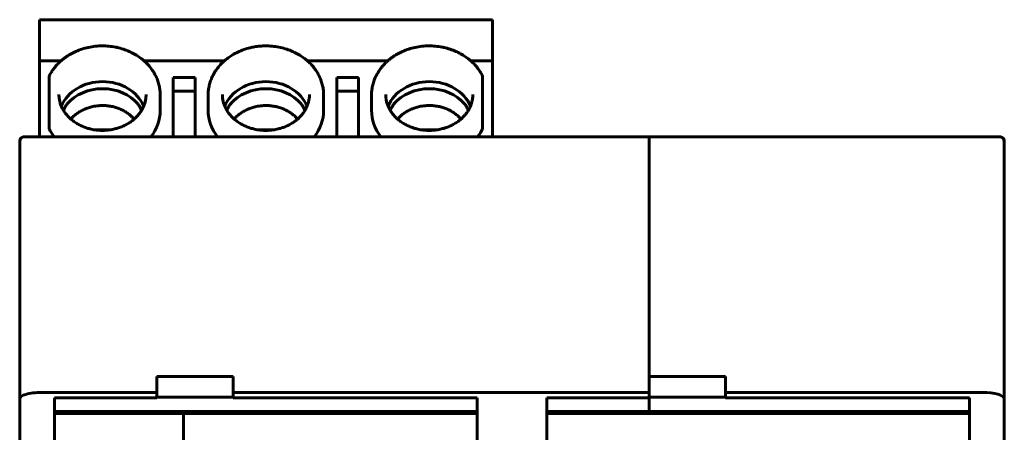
# Model space of a CAD drawing. Header units: millimetres. Extents: x -18 to 27, y -59 to 51.
# Tile 8 of 8: x -18 to 27, y 32 to 51. Entities that reach past the tile are written whole.
import ezdxf

# ---------------------------------------------------------------- set-up
doc = ezdxf.new("R2010")
doc.units = ezdxf.units.MM
doc.linetypes.add('K5LT_BASIC', pattern=[0])

msp = doc.modelspace()

# ---------------------------------------------------------------- linework, layer by layer
at = {"color": 150, "linetype": 'K5LT_BASIC', "lineweight": 60, "true_color": 0x0080ff}
for p, q in [((3.313, 51.288), (-17.487, 51.288)), ((-17.487, 51.288), (-17.487, 51.288)), ((-17.487, 51.152), (-17.487, 51.288)), ((3.313, 51.288), (-17.487, 51.288)), ((-17.487, 51.152), (-17.487, 49.394)), ((3.313, 51.288), (3.313, 51.288)), ((3.313, 51.288), (3.313, 51.152)), ((3.313, 51.152), (3.313, 49.394)), ((-16.498, 49.394), (-17.487, 49.394)), ((-17.487, 49.303), (-17.487, 49.394)), ((-17.487, 49.303), (-17.487, 45.907)), ((-8.998, 49.394), (-12.677, 49.394)), ((-1.498, 49.394), (-5.177, 49.394)), ((3.313, 49.394), (2.323, 49.394)), ((3.313, 49.394), (3.313, 49.303)), ((3.313, 45.907), (3.313, 49.303)), ((-17.037, 47.94), (-17.037, 48.691)), ((-11.337, 45.907), (-11.337, 48.632)), ((-10.337, 48.632), (-11.337, 48.632)), ((-10.337, 48.632), (-10.337, 45.907)), ((-2.837, 48.632), (-3.837, 48.632)), ((-3.837, 45.907), (-3.837, 48.632)), ((-2.837, 48.632), (-2.837, 45.907)), ((2.863, 48.691), (2.863, 47.94)), ((-17.037, 46.984), (-17.037, 47.94)), ((-10.337, 48.006), (-11.337, 48.006)), ((-2.837, 48.006), (-3.837, 48.006)), ((2.863, 47.94), (2.863, 46.984)), ((-11.937, 47.831), (-11.937, 47.123)), ((-9.737, 47.831), (-9.737, 47.123)), ((-4.437, 47.831), (-4.437, 47.123)), ((-2.237, 47.831), (-2.237, 47.123)), ((-17.037, 46.984), (-17.037, 46.276)), ((2.863, 46.276), (2.863, 46.984)), ((-14.223, 46.233), (-14.952, 46.233)), ((-6.723, 46.233), (-7.452, 46.233)), ((0.777, 46.233), (0.048, 46.233)), ((-18.39, 38.43), (-18.39, 45.707)), ((-18.19, 45.907), (-17.656, 45.907)), ((-17.656, 45.907), (10.51, 45.907)), ((10.51, 45.907), (10.51, 45.77)), ((10.51, 45.907), (25.61, 45.907)), ((10.51, 45.907), (10.51, 45.77)), ((10.51, 34.177), (10.51, 45.77)), ((10.51, 34.903), (10.51, 45.77)), ((26.01, 45.907), (25.61, 45.907)), ((25.61, 45.907), (26.076, 45.907)), ((26.608, 45.907), (26.076, 45.907)), ((26.81, 45.707), (26.81, 38.431)), ((-18.39, 33.88), (-18.39, 38.43)), ((26.81, 38.431), (26.81, 33.88)), ((-12.09, 34.177), (-12.09, 34.903)), ((-12.09, 34.903), (-8.59, 34.903)), ((-8.59, 34.177), (-8.59, 34.903)), ((10.51, 34.903), (14.01, 34.903)), ((14.01, 34.177), (14.01, 34.903)), ((-12.09, 34.177), (-17.39, 34.177)), ((-12.09, 33.925), (-16.79, 33.925)), ((-16.79, 33.925), (-16.79, 30.957)), ((-12.09, 34.177), (-12.09, 33.925)), ((-12.09, 33.957), (-8.59, 33.957)), ((10.51, 34.177), (-8.59, 34.177)), ((-8.59, 34.177), (-8.59, 33.925)), ((2.61, 33.925), (-8.59, 33.925)), ((2.61, 33.925), (2.61, 30.957)), ((10.51, 33.925), (5.81, 33.925)), ((5.81, 33.925), (5.81, 30.957)), ((10.51, 34.177), (10.51, 33.925)), ((10.51, 33.957), (14.01, 33.957)), ((10.51, 33.307), (10.51, 33.925)), ((10.51, 33.925), (10.51, 33.307)), ((14.01, 34.177), (14.01, 33.925)), ((25.81, 34.177), (14.01, 34.177)), ((14.01, 33.925), (25.21, 33.925)), ((25.21, 30.957), (25.21, 33.925)), ((-18.39, 29.71), (-18.39, 33.88)), ((26.81, 33.88), (26.81, 29.71)), ((-16.79, 33.307), (2.61, 33.307)), ((-16.79, 33.207), (-10.876, 33.207)), ((-14.89, 33.307), (-14.89, 33.207)), ((-13.436, 33.307), (-13.436, 33.207)), ((-13.143, 33.307), (-13.143, 33.207)), ((-13.062, 33.307), (-13.062, 33.207)), ((-10.932, 33.207), (-10.932, 33.307)), ((-10.876, 31.807), (-10.876, 33.207)), ((2.61, 33.207), (-10.876, 33.207)), ((-3.242, 33.307), (-3.242, 33.207)), ((-1.112, 33.307), (-1.112, 33.207)), ((-0.737, 33.307), (-0.737, 33.207)), ((1.563, 33.307), (1.563, 33.207)), ((1.934, 33.207), (1.863, 33.307)), ((1.963, 33.307), (1.963, 33.207)), ((2.01, 33.307), (2.01, 33.207)), ((10.51, 33.307), (5.81, 33.307)), ((25.21, 33.207), (5.81, 33.207)), ((6.41, 33.307), (6.41, 33.207)), ((10.51, 33.207), (10.51, 33.307)), ((10.51, 33.307), (25.21, 33.307))]:
    msp.add_line(p, q, dxfattribs=at)
for centre, start, end in [((-18.19, 45.707), 90, 180), ((-18.19, 45.707), 90, 180), ((26.61, 45.707), 0, 90), ((26.61, 45.707), 0, 38.9477)]:
    msp.add_arc(centre, 0.2, start, end, dxfattribs=at)
for centre, major_axis, ratio, start_param, end_param in [((-14.587, 46.769), (-2, 0), 0.838654, 4.712389, 5.949738), ((-14.587, 46.769), (-2, 0), 0.838654, 3.47504, 4.712389), ((-7.087, 46.769), (-2, 0), 0.838654, 4.712389, 5.949738), ((-7.087, 46.769), (-2, 0), 0.838654, 3.47504, 4.712389), ((0.413, 46.769), (-2, 0), 0.838654, 4.712389, 5.949738), ((0.413, 46.769), (-2, 0), 0.838654, 3.47504, 4.712389), ((-14.587, 46.442), (-2, 0), 0.838654, 4.712389, 5.658333), ((-14.587, 46.442), (-2, 0), 0.838654, 3.766445, 4.712389), ((-7.087, 46.442), (-2, 0), 0.838654, 4.712389, 5.658333), ((-7.087, 46.442), (-2, 0), 0.838654, 3.766445, 4.712389), ((0.413, 46.442), (-2, 0), 0.838654, 4.712389, 5.658333), ((0.413, 46.442), (-2, 0), 0.838654, 3.766445, 4.712389), ((-14.587, 47.123), (2.65, 0), 0.838654, 5.704314, 6.283185), ((-7.087, 47.123), (-2.65, 0), 0.838654, 0, 0.578871), ((-7.087, 47.123), (2.65, 0), 0.838654, 5.704314, 6.283185), ((0.413, 47.123), (-2.65, 0), 0.838654, 0, 0.578871), ((-14.587, 47.123), (-2.65, 0), 0.838654, 0.391, 0.578871), ((0.413, 47.123), (2.65, 0), 0.838654, 5.704314, 5.892185), ((25.81, 33.88), (-1, 0), 0.296213, 3.141593, 4.712389)]:
    msp.add_ellipse(centre, major_axis=major_axis, ratio=ratio, start_param=start_param, end_param=end_param, dxfattribs=at)
for points, knots in [([(-11.937, 47.831), (-11.937, 47.902), (-11.941, 47.974), (-11.957, 48.117), (-11.969, 48.188), (-12.001, 48.329), (-12.021, 48.399), (-12.069, 48.538), (-12.097, 48.607), (-12.162, 48.743), (-12.198, 48.81), (-12.279, 48.942), (-12.324, 49.007), (-12.421, 49.133), (-12.474, 49.195), (-12.577, 49.303), (-12.628, 49.348), (-12.677, 49.394), (-12.677, 49.394), (-12.69, 49.405), (-12.702, 49.417), (-12.746, 49.454), (-12.778, 49.48), (-12.881, 49.558), (-12.954, 49.609), (-13.107, 49.703), (-13.186, 49.747), (-13.298, 49.802), (-13.329, 49.816), (-13.449, 49.869), (-13.539, 49.904), (-13.724, 49.965), (-13.819, 49.991), (-13.939, 50.017), (-13.964, 50.023), (-14.09, 50.047), (-14.193, 50.062), (-14.401, 50.082), (-14.505, 50.086), (-14.632, 50.085), (-14.654, 50.085), (-14.785, 50.081), (-14.894, 50.072), (-15.106, 50.044), (-15.21, 50.024), (-15.411, 49.976), (-15.509, 49.947), (-15.698, 49.88), (-15.789, 49.843), (-15.897, 49.792), (-15.916, 49.782), (-16.02, 49.73), (-16.102, 49.684), (-16.257, 49.584), (-16.331, 49.531), (-16.434, 49.449), (-16.466, 49.421), (-16.498, 49.394), (-16.498, 49.394), (-16.532, 49.364), (-16.565, 49.333), (-16.642, 49.257), (-16.686, 49.21), (-16.78, 49.1), (-16.83, 49.035), (-16.894, 48.942), (-16.912, 48.916), (-16.931, 48.884), (-16.934, 48.879), (-16.958, 48.838), (-16.979, 48.803), (-17.012, 48.742), (-17.025, 48.717), (-17.037, 48.691)], [0, 0, 0, 0, 0.510907, 0.510907, 1.023322, 1.023322, 1.537255, 1.537255, 2.058152, 2.058152, 2.587072, 2.587072, 3.124406, 3.124406, 3.674224, 3.674224, 4.123887, 4.123887, 4.123998, 4.123998, 4.235096, 4.235096, 4.504579, 4.504579, 5.084433, 5.084433, 5.664286, 5.664286, 5.880793, 5.880793, 6.491783, 6.491783, 7.102773, 7.102773, 7.258276, 7.258276, 7.901433, 7.901433, 8.544589, 8.544589, 8.682287, 8.682287, 9.352875, 9.352875, 10.005644, 10.005644, 10.642394, 10.642394, 11.264463, 11.264463, 11.401698, 11.401698, 12.006231, 12.006231, 12.597089, 12.597089, 12.87363, 12.87363, 12.873741, 12.873741, 13.174656, 13.174656, 13.601341, 13.601341, 14.156133, 14.156133, 14.374091, 14.374091, 14.414914, 14.414914, 14.699671, 14.699671, 14.896602, 14.896602, 14.896602, 14.896602]), ([(-7.087, 50.086), (-7.109, 50.086), (-7.132, 50.085), (-7.176, 50.084), (-7.198, 50.084), (-7.265, 50.081), (-7.309, 50.078), (-7.442, 50.067), (-7.53, 50.055), (-7.684, 50.029), (-7.749, 50.015), (-7.914, 49.975), (-8.011, 49.946), (-8.2, 49.879), (-8.291, 49.842), (-8.466, 49.759), (-8.549, 49.714), (-8.695, 49.625), (-8.758, 49.583), (-8.866, 49.504), (-8.911, 49.469), (-8.969, 49.419), (-8.983, 49.407), (-8.998, 49.394), (-8.998, 49.394), (-9.047, 49.348), (-9.097, 49.303), (-9.201, 49.194), (-9.255, 49.131), (-9.354, 49.002), (-9.4, 48.936), (-9.466, 48.826), (-9.49, 48.784), (-9.547, 48.674), (-9.578, 48.605), (-9.632, 48.465), (-9.655, 48.394), (-9.692, 48.252), (-9.707, 48.18), (-9.728, 48.037), (-9.734, 47.966), (-9.737, 47.873), (-9.737, 47.852), (-9.737, 47.831)], [0, 0, 0, 0, 0.136505, 0.136505, 0.274068, 0.274068, 0.548136, 0.548136, 1.096272, 1.096272, 1.51213, 1.51213, 2.148755, 2.148755, 2.770706, 2.770706, 3.378306, 3.378306, 3.872131, 3.872131, 4.249222, 4.249222, 4.37488, 4.37488, 4.374991, 4.374991, 4.823394, 4.823394, 5.384082, 5.384082, 5.933369, 5.933369, 6.26604, 6.26604, 6.796911, 6.796911, 7.320852, 7.320852, 7.837665, 7.837665, 8.351019, 8.351019, 8.50125, 8.50125, 8.50125, 8.50125]), ([(-4.437, 47.831), (-4.437, 47.902), (-4.441, 47.974), (-4.457, 48.117), (-4.469, 48.188), (-4.501, 48.329), (-4.521, 48.399), (-4.569, 48.538), (-4.597, 48.607), (-4.662, 48.743), (-4.698, 48.81), (-4.779, 48.942), (-4.824, 49.007), (-4.921, 49.133), (-4.974, 49.195), (-5.077, 49.303), (-5.128, 49.348), (-5.177, 49.394), (-5.177, 49.394), (-5.189, 49.406), (-5.202, 49.417), (-5.246, 49.454), (-5.278, 49.48), (-5.381, 49.558), (-5.454, 49.609), (-5.607, 49.703), (-5.686, 49.747), (-5.798, 49.802), (-5.829, 49.816), (-5.949, 49.869), (-6.039, 49.904), (-6.224, 49.965), (-6.319, 49.991), (-6.515, 50.034), (-6.617, 50.052), (-6.798, 50.073), (-6.876, 50.079), (-6.999, 50.085), (-7.043, 50.086), (-7.087, 50.086)], [0, 0, 0, 0, 0.510907, 0.510907, 1.023322, 1.023322, 1.537255, 1.537255, 2.058152, 2.058152, 2.587072, 2.587072, 3.124406, 3.124406, 3.674224, 3.674224, 4.123887, 4.123887, 4.123998, 4.123998, 4.235096, 4.235096, 4.504579, 4.504579, 5.084433, 5.084433, 5.664286, 5.664286, 5.880793, 5.880793, 6.491783, 6.491783, 7.102773, 7.102773, 7.742252, 7.742252, 8.226228, 8.226228, 8.49875, 8.49875, 8.49875, 8.49875]), ([(2.863, 48.691), (2.83, 48.752), (2.796, 48.813), (2.762, 48.875), (2.762, 48.876), (2.759, 48.881), (2.756, 48.885), (2.712, 48.949), (2.673, 49.011), (2.578, 49.134), (2.525, 49.195), (2.422, 49.303), (2.372, 49.348), (2.323, 49.394), (2.323, 49.394), (2.31, 49.406), (2.297, 49.417), (2.254, 49.454), (2.222, 49.48), (2.119, 49.558), (2.046, 49.609), (1.893, 49.703), (1.814, 49.747), (1.702, 49.802), (1.671, 49.816), (1.551, 49.869), (1.461, 49.904), (1.276, 49.965), (1.181, 49.991), (1.061, 50.017), (1.036, 50.023), (0.91, 50.047), (0.807, 50.062), (0.599, 50.082), (0.495, 50.086), (0.368, 50.085), (0.346, 50.085), (0.215, 50.081), (0.106, 50.072), (-0.106, 50.044), (-0.21, 50.024), (-0.411, 49.976), (-0.509, 49.947), (-0.698, 49.88), (-0.789, 49.843), (-0.897, 49.792), (-0.916, 49.782), (-1.02, 49.73), (-1.102, 49.684), (-1.257, 49.584), (-1.331, 49.531), (-1.434, 49.449), (-1.466, 49.422), (-1.498, 49.394), (-1.498, 49.394), (-1.531, 49.364), (-1.565, 49.333), (-1.642, 49.257), (-1.686, 49.21), (-1.78, 49.1), (-1.83, 49.035), (-1.921, 48.903), (-1.962, 48.836), (-2.035, 48.699), (-2.067, 48.63), (-2.123, 48.49), (-2.147, 48.42), (-2.186, 48.278), (-2.202, 48.206), (-2.225, 48.063), (-2.232, 47.992), (-2.237, 47.89), (-2.237, 47.861), (-2.237, 47.831)], [2.10098, 2.10098, 2.10098, 2.10098, 2.582675, 2.582675, 2.589726, 2.589726, 2.623513, 2.623513, 3.126191, 3.126191, 3.675976, 3.675976, 4.123887, 4.123887, 4.123998, 4.123998, 4.236885, 4.236885, 4.504579, 4.504579, 5.084433, 5.084433, 5.664286, 5.664286, 5.880793, 5.880793, 6.491783, 6.491783, 7.102773, 7.102773, 7.258276, 7.258276, 7.901433, 7.901433, 8.544589, 8.544589, 8.682287, 8.682287, 9.352875, 9.352875, 10.005644, 10.005644, 10.642394, 10.642394, 11.264463, 11.264463, 11.401698, 11.401698, 12.006231, 12.006231, 12.597089, 12.597089, 12.87363, 12.87363, 12.873741, 12.873741, 13.174656, 13.174656, 13.601341, 13.601341, 14.156133, 14.156133, 14.699999, 14.699999, 15.231996, 15.231996, 15.756553, 15.756553, 16.274117, 16.274117, 16.788099, 16.788099, 17, 17, 17, 17]), ([(-16.587, 47.858), (-16.587, 47.848), (-16.587, 47.837), (-16.587, 47.813), (-16.586, 47.799), (-16.584, 47.757), (-16.581, 47.73), (-16.572, 47.651), (-16.564, 47.601), (-16.548, 47.531), (-16.543, 47.511), (-16.529, 47.461), (-16.52, 47.431), (-16.492, 47.351), (-16.471, 47.302), (-16.428, 47.211), (-16.404, 47.17), (-16.382, 47.129), (-16.382, 47.129), (-16.378, 47.122), (-16.373, 47.115), (-16.339, 47.06), (-16.306, 47.013), (-16.235, 46.92), (-16.195, 46.875), (-16.119, 46.795), (-16.08, 46.761), (-16.043, 46.725), (-16.043, 46.725), (-16.035, 46.718), (-16.026, 46.71), (-15.967, 46.661), (-15.915, 46.621), (-15.804, 46.545), (-15.745, 46.51), (-15.629, 46.446), (-15.571, 46.418), (-15.445, 46.364), (-15.375, 46.338), (-15.239, 46.294), (-15.173, 46.277), (-15.029, 46.245), (-14.95, 46.231), (-14.789, 46.212), (-14.707, 46.207), (-14.545, 46.204), (-14.465, 46.207), (-14.302, 46.22), (-14.22, 46.232), (-14.065, 46.261), (-13.992, 46.279), (-13.845, 46.322), (-13.772, 46.347), (-13.643, 46.4), (-13.586, 46.427), (-13.5, 46.471), (-13.471, 46.487), (-13.382, 46.538), (-13.323, 46.576), (-13.22, 46.651), (-13.177, 46.689), (-13.132, 46.725), (-13.132, 46.725), (-13.125, 46.731), (-13.119, 46.736), (-13.065, 46.785), (-13.021, 46.83), (-12.949, 46.91), (-12.92, 46.945), (-12.858, 47.027), (-12.825, 47.075), (-12.795, 47.126), (-12.794, 47.127), (-12.793, 47.129), (-12.793, 47.129), (-12.768, 47.177), (-12.739, 47.224), (-12.709, 47.29), (-12.702, 47.307), (-12.695, 47.323), (-12.695, 47.323), (-12.683, 47.357), (-12.669, 47.39), (-12.641, 47.474), (-12.628, 47.525), (-12.606, 47.626), (-12.598, 47.677), (-12.589, 47.772), (-12.587, 47.815), (-12.587, 47.858)], [0, 0, 0, 0, 0.121793, 0.121793, 0.284816, 0.284816, 0.61023, 0.61023, 1.203063, 1.203063, 1.439991, 1.439991, 1.801387, 1.801387, 2.409627, 2.409627, 2.935697, 2.935697, 2.935757, 2.935757, 3.025228, 3.025228, 3.65407, 3.65407, 4.297612, 4.297612, 4.834637, 4.834637, 4.834714, 4.834714, 4.956094, 4.956094, 5.632247, 5.632247, 6.325843, 6.325843, 6.959023, 6.959023, 7.686563, 7.686563, 8.344169, 8.344169, 9.105236, 9.105236, 9.884944, 9.884944, 10.644022, 10.644022, 11.429802, 11.429802, 12.155719, 12.155719, 12.90298, 12.90298, 13.524959, 13.524959, 13.858165, 13.858165, 14.563184, 14.563184, 15.164284, 15.164284, 15.164361, 15.164361, 15.250806, 15.250806, 15.921319, 15.921319, 16.404218, 16.404218, 17.045952, 17.045952, 17.063263, 17.063263, 17.063323, 17.063323, 17.674964, 17.674964, 17.879911, 17.879911, 17.880048, 17.880048, 18.288758, 18.288758, 18.894115, 18.894115, 19.49339, 19.49339, 20, 20, 20, 20]), ([(-16.178, 47.463), (-16.213, 47.421), (-16.244, 47.376), (-16.302, 47.286), (-16.328, 47.241), (-16.362, 47.173), (-16.371, 47.151), (-16.382, 47.129), (-16.382, 47.129), (-16.382, 47.129)], [0, 0, 0, 0, 0.837217, 0.837217, 1.663776, 1.663776, 2.05156, 2.05156, 2.051673, 2.051673, 2.051673, 2.051673]), ([(-12.997, 47.463), (-12.962, 47.421), (-12.93, 47.376), (-12.899, 47.329), (-12.898, 47.326), (-12.896, 47.323), (-12.896, 47.323), (-12.872, 47.28), (-12.845, 47.238), (-12.813, 47.173), (-12.803, 47.151), (-12.793, 47.129), (-12.793, 47.129), (-12.793, 47.129)], [0, 0, 0, 0, 0.837217, 0.837217, 0.885668, 0.885668, 0.885874, 0.885874, 1.663776, 1.663776, 2.05156, 2.05156, 2.051673, 2.051673, 2.051673, 2.051673]), ([(-9.087, 47.858), (-9.087, 47.848), (-9.087, 47.837), (-9.087, 47.813), (-9.086, 47.799), (-9.084, 47.757), (-9.081, 47.73), (-9.072, 47.651), (-9.064, 47.601), (-9.041, 47.501), (-9.026, 47.451), (-9, 47.375), (-8.99, 47.349), (-8.979, 47.323), (-8.979, 47.323), (-8.969, 47.3), (-8.959, 47.276), (-8.928, 47.211), (-8.904, 47.17), (-8.882, 47.129), (-8.882, 47.129), (-8.878, 47.122), (-8.873, 47.115), (-8.839, 47.06), (-8.806, 47.013), (-8.735, 46.92), (-8.695, 46.875), (-8.619, 46.795), (-8.58, 46.761), (-8.543, 46.725), (-8.543, 46.725), (-8.535, 46.718), (-8.526, 46.71), (-8.467, 46.661), (-8.415, 46.621), (-8.304, 46.545), (-8.245, 46.51), (-8.129, 46.446), (-8.071, 46.418), (-7.945, 46.364), (-7.875, 46.338), (-7.739, 46.294), (-7.673, 46.277), (-7.529, 46.245), (-7.45, 46.231), (-7.289, 46.212), (-7.207, 46.207), (-7.045, 46.204), (-6.965, 46.207), (-6.802, 46.22), (-6.72, 46.232), (-6.565, 46.261), (-6.492, 46.279), (-6.345, 46.322), (-6.272, 46.347), (-6.143, 46.4), (-6.086, 46.427), (-6, 46.471), (-5.971, 46.487), (-5.882, 46.538), (-5.823, 46.576), (-5.72, 46.651), (-5.677, 46.689), (-5.632, 46.725), (-5.632, 46.725), (-5.625, 46.731), (-5.619, 46.736), (-5.565, 46.785), (-5.521, 46.83), (-5.449, 46.91), (-5.42, 46.945), (-5.358, 47.027), (-5.325, 47.075), (-5.295, 47.126), (-5.294, 47.127), (-5.293, 47.129), (-5.293, 47.129), (-5.268, 47.177), (-5.239, 47.224), (-5.209, 47.29), (-5.202, 47.307), (-5.195, 47.323), (-5.195, 47.323), (-5.182, 47.357), (-5.169, 47.39), (-5.141, 47.474), (-5.128, 47.525), (-5.106, 47.626), (-5.098, 47.677), (-5.089, 47.772), (-5.087, 47.815), (-5.087, 47.858)], [0, 0, 0, 0, 0.121793, 0.121793, 0.284816, 0.284816, 0.61023, 0.61023, 1.203063, 1.203063, 1.801387, 1.801387, 2.118905, 2.118905, 2.119042, 2.119042, 2.409627, 2.409627, 2.935697, 2.935697, 2.935757, 2.935757, 3.025228, 3.025228, 3.65407, 3.65407, 4.297612, 4.297612, 4.834637, 4.834637, 4.834714, 4.834714, 4.956094, 4.956094, 5.632247, 5.632247, 6.325843, 6.325843, 6.959023, 6.959023, 7.686563, 7.686563, 8.344169, 8.344169, 9.105236, 9.105236, 9.884944, 9.884944, 10.644022, 10.644022, 11.429802, 11.429802, 12.155719, 12.155719, 12.90298, 12.90298, 13.524959, 13.524959, 13.858165, 13.858165, 14.563184, 14.563184, 15.164284, 15.164284, 15.164361, 15.164361, 15.250806, 15.250806, 15.921319, 15.921319, 16.404218, 16.404218, 17.045952, 17.045952, 17.063263, 17.063263, 17.063323, 17.063323, 17.674964, 17.674964, 17.879911, 17.879911, 17.880048, 17.880048, 18.288758, 18.288758, 18.894115, 18.894115, 19.49339, 19.49339, 20, 20, 20, 20]), ([(-8.678, 47.463), (-8.713, 47.421), (-8.744, 47.376), (-8.775, 47.329), (-8.777, 47.326), (-8.779, 47.323), (-8.779, 47.323), (-8.803, 47.28), (-8.829, 47.238), (-8.862, 47.173), (-8.871, 47.151), (-8.882, 47.129), (-8.882, 47.129), (-8.882, 47.129)], [0, 0, 0, 0, 0.837217, 0.837217, 0.885668, 0.885668, 0.885874, 0.885874, 1.663776, 1.663776, 2.05156, 2.05156, 2.051673, 2.051673, 2.051673, 2.051673]), ([(-5.497, 47.463), (-5.462, 47.421), (-5.43, 47.376), (-5.399, 47.329), (-5.398, 47.326), (-5.396, 47.323), (-5.396, 47.323), (-5.372, 47.28), (-5.345, 47.238), (-5.313, 47.173), (-5.303, 47.151), (-5.293, 47.129), (-5.293, 47.129), (-5.293, 47.129)], [0, 0, 0, 0, 0.837217, 0.837217, 0.885668, 0.885668, 0.885874, 0.885874, 1.663776, 1.663776, 2.05156, 2.05156, 2.051673, 2.051673, 2.051673, 2.051673]), ([(-1.587, 47.858), (-1.587, 47.848), (-1.587, 47.837), (-1.587, 47.813), (-1.586, 47.799), (-1.584, 47.757), (-1.581, 47.73), (-1.572, 47.651), (-1.564, 47.601), (-1.541, 47.501), (-1.526, 47.451), (-1.5, 47.375), (-1.489, 47.349), (-1.479, 47.323), (-1.479, 47.323), (-1.47, 47.3), (-1.459, 47.276), (-1.428, 47.211), (-1.404, 47.17), (-1.382, 47.129), (-1.382, 47.129), (-1.378, 47.122), (-1.373, 47.115), (-1.339, 47.06), (-1.306, 47.013), (-1.235, 46.92), (-1.195, 46.875), (-1.119, 46.795), (-1.08, 46.761), (-1.043, 46.725), (-1.043, 46.725), (-1.035, 46.718), (-1.026, 46.71), (-0.967, 46.661), (-0.915, 46.621), (-0.804, 46.545), (-0.745, 46.51), (-0.629, 46.446), (-0.571, 46.418), (-0.445, 46.364), (-0.375, 46.338), (-0.239, 46.294), (-0.173, 46.277), (-0.029, 46.245), (0.05, 46.231), (0.211, 46.212), (0.293, 46.207), (0.455, 46.204), (0.535, 46.207), (0.698, 46.22), (0.78, 46.232), (0.935, 46.261), (1.008, 46.279), (1.155, 46.322), (1.228, 46.347), (1.357, 46.4), (1.414, 46.427), (1.5, 46.471), (1.529, 46.487), (1.618, 46.538), (1.677, 46.576), (1.78, 46.651), (1.823, 46.689), (1.868, 46.725), (1.868, 46.725), (1.875, 46.731), (1.881, 46.736), (1.935, 46.785), (1.979, 46.83), (2.051, 46.91), (2.08, 46.945), (2.142, 47.027), (2.175, 47.075), (2.205, 47.126), (2.206, 47.127), (2.207, 47.129), (2.207, 47.129), (2.232, 47.177), (2.261, 47.224), (2.306, 47.323), (2.326, 47.373), (2.35, 47.446), (2.357, 47.469), (2.37, 47.519), (2.377, 47.547), (2.394, 47.626), (2.402, 47.677), (2.411, 47.772), (2.413, 47.815), (2.413, 47.858)], [0, 0, 0, 0, 0.121793, 0.121793, 0.284816, 0.284816, 0.61023, 0.61023, 1.203063, 1.203063, 1.801387, 1.801387, 2.118905, 2.118905, 2.119042, 2.119042, 2.409627, 2.409627, 2.935697, 2.935697, 2.935757, 2.935757, 3.025228, 3.025228, 3.65407, 3.65407, 4.297612, 4.297612, 4.834637, 4.834637, 4.834714, 4.834714, 4.956094, 4.956094, 5.632247, 5.632247, 6.325843, 6.325843, 6.959023, 6.959023, 7.686563, 7.686563, 8.344169, 8.344169, 9.105236, 9.105236, 9.884944, 9.884944, 10.644022, 10.644022, 11.429802, 11.429802, 12.155719, 12.155719, 12.90298, 12.90298, 13.524959, 13.524959, 13.858165, 13.858165, 14.563184, 14.563184, 15.164284, 15.164284, 15.164361, 15.164361, 15.250806, 15.250806, 15.921319, 15.921319, 16.404218, 16.404218, 17.045952, 17.045952, 17.063263, 17.063263, 17.063323, 17.063323, 17.674964, 17.674964, 18.288758, 18.288758, 18.559012, 18.559012, 18.894115, 18.894115, 19.49339, 19.49339, 20, 20, 20, 20]), ([(-1.178, 47.463), (-1.213, 47.421), (-1.244, 47.376), (-1.275, 47.329), (-1.277, 47.326), (-1.279, 47.323), (-1.279, 47.323), (-1.303, 47.28), (-1.329, 47.238), (-1.362, 47.173), (-1.371, 47.151), (-1.382, 47.129), (-1.382, 47.129), (-1.382, 47.129)], [0, 0, 0, 0, 0.837217, 0.837217, 0.885668, 0.885668, 0.885874, 0.885874, 1.663776, 1.663776, 2.05156, 2.05156, 2.051673, 2.051673, 2.051673, 2.051673]), ([(2.003, 47.463), (2.038, 47.421), (2.07, 47.376), (2.128, 47.286), (2.153, 47.241), (2.187, 47.173), (2.197, 47.151), (2.207, 47.129), (2.207, 47.129), (2.207, 47.129)], [0, 0, 0, 0, 0.837217, 0.837217, 1.663776, 1.663776, 2.05156, 2.05156, 2.051673, 2.051673, 2.051673, 2.051673]), ([(-13.132, 46.725), (-13.132, 46.725), (-13.132, 46.725), (-13.161, 46.756), (-13.189, 46.788), (-13.249, 46.847), (-13.28, 46.875), (-13.357, 46.94), (-13.406, 46.976), (-13.507, 47.045), (-13.561, 47.078), (-13.629, 47.114), (-13.641, 47.121), (-13.711, 47.157), (-13.77, 47.183), (-13.893, 47.231), (-13.955, 47.252), (-14.037, 47.275), (-14.055, 47.28), (-14.137, 47.3), (-14.203, 47.31), (-14.268, 47.323), (-14.268, 47.323), (-14.272, 47.324), (-14.276, 47.324), (-14.349, 47.335), (-14.419, 47.342), (-14.505, 47.346), (-14.521, 47.346), (-14.61, 47.349), (-14.685, 47.346), (-14.808, 47.336), (-14.857, 47.329), (-14.907, 47.323), (-14.907, 47.323), (-14.93, 47.32), (-14.953, 47.316), (-15.046, 47.298), (-15.115, 47.282), (-15.247, 47.243), (-15.31, 47.221), (-15.388, 47.189), (-15.404, 47.182), (-15.481, 47.148), (-15.54, 47.119), (-15.652, 47.055), (-15.705, 47.021), (-15.807, 46.948), (-15.854, 46.91), (-15.931, 46.842), (-15.962, 46.812), (-16.009, 46.764), (-16.026, 46.744), (-16.043, 46.725), (-16.043, 46.725), (-16.043, 46.725)], [2.622992, 2.622992, 2.622992, 2.622992, 2.623087, 2.623087, 3.105019, 3.105019, 3.57345, 3.57345, 4.244079, 4.244079, 4.928694, 4.928694, 5.079166, 5.079166, 5.782037, 5.782037, 6.484908, 6.484908, 6.684904, 6.684904, 7.380726, 7.380726, 7.381502, 7.381502, 7.423764, 7.423764, 8.162625, 8.162625, 8.323789, 8.323789, 9.10415, 9.10415, 9.625387, 9.625387, 9.626164, 9.626164, 9.872871, 9.872871, 10.622381, 10.622381, 11.334102, 11.334102, 11.525667, 11.525667, 12.237176, 12.237176, 12.932931, 12.932931, 13.61344, 13.61344, 14.088372, 14.088372, 14.380426, 14.380426, 14.380521, 14.380521, 14.380521, 14.380521]), ([(-5.632, 46.725), (-5.632, 46.725), (-5.632, 46.725), (-5.661, 46.756), (-5.689, 46.788), (-5.749, 46.847), (-5.78, 46.875), (-5.857, 46.94), (-5.906, 46.976), (-6.007, 47.045), (-6.061, 47.078), (-6.129, 47.114), (-6.141, 47.121), (-6.211, 47.157), (-6.27, 47.183), (-6.393, 47.231), (-6.455, 47.252), (-6.537, 47.275), (-6.555, 47.28), (-6.637, 47.3), (-6.703, 47.31), (-6.768, 47.323), (-6.768, 47.323), (-6.772, 47.324), (-6.776, 47.324), (-6.849, 47.335), (-6.919, 47.342), (-7.005, 47.346), (-7.021, 47.346), (-7.11, 47.349), (-7.185, 47.346), (-7.308, 47.336), (-7.358, 47.33), (-7.407, 47.323), (-7.407, 47.323), (-7.43, 47.319), (-7.453, 47.316), (-7.546, 47.298), (-7.615, 47.282), (-7.747, 47.243), (-7.81, 47.221), (-7.888, 47.189), (-7.904, 47.182), (-7.981, 47.148), (-8.04, 47.119), (-8.152, 47.055), (-8.205, 47.021), (-8.307, 46.948), (-8.354, 46.91), (-8.431, 46.842), (-8.462, 46.812), (-8.509, 46.764), (-8.526, 46.744), (-8.543, 46.725), (-8.543, 46.725), (-8.543, 46.725)], [2.622992, 2.622992, 2.622992, 2.622992, 2.623087, 2.623087, 3.105019, 3.105019, 3.57345, 3.57345, 4.244079, 4.244079, 4.928694, 4.928694, 5.079166, 5.079166, 5.782037, 5.782037, 6.484908, 6.484908, 6.684904, 6.684904, 7.380726, 7.380726, 7.381502, 7.381502, 7.423764, 7.423764, 8.162625, 8.162625, 8.323789, 8.323789, 9.10415, 9.10415, 9.625387, 9.625387, 9.626164, 9.626164, 9.872871, 9.872871, 10.622381, 10.622381, 11.334102, 11.334102, 11.525667, 11.525667, 12.237176, 12.237176, 12.932931, 12.932931, 13.61344, 13.61344, 14.088372, 14.088372, 14.380426, 14.380426, 14.380521, 14.380521, 14.380521, 14.380521]), ([(1.868, 46.725), (1.868, 46.725), (1.868, 46.725), (1.839, 46.756), (1.811, 46.788), (1.751, 46.847), (1.72, 46.875), (1.643, 46.94), (1.594, 46.976), (1.493, 47.045), (1.439, 47.078), (1.371, 47.114), (1.359, 47.121), (1.289, 47.157), (1.23, 47.183), (1.107, 47.231), (1.045, 47.252), (0.963, 47.275), (0.945, 47.28), (0.863, 47.3), (0.797, 47.31), (0.732, 47.323), (0.732, 47.323), (0.728, 47.324), (0.724, 47.324), (0.651, 47.335), (0.581, 47.342), (0.495, 47.346), (0.479, 47.346), (0.39, 47.349), (0.315, 47.346), (0.192, 47.336), (0.143, 47.329), (0.093, 47.323), (0.093, 47.323), (0.07, 47.32), (0.047, 47.316), (-0.046, 47.298), (-0.115, 47.282), (-0.247, 47.243), (-0.31, 47.221), (-0.388, 47.189), (-0.404, 47.182), (-0.481, 47.148), (-0.54, 47.119), (-0.652, 47.055), (-0.705, 47.021), (-0.807, 46.948), (-0.854, 46.91), (-0.931, 46.842), (-0.962, 46.812), (-1.009, 46.764), (-1.026, 46.744), (-1.043, 46.725), (-1.043, 46.725), (-1.043, 46.725)], [2.622992, 2.622992, 2.622992, 2.622992, 2.623087, 2.623087, 3.105019, 3.105019, 3.57345, 3.57345, 4.244079, 4.244079, 4.928694, 4.928694, 5.079166, 5.079166, 5.782037, 5.782037, 6.484908, 6.484908, 6.684904, 6.684904, 7.380726, 7.380726, 7.381502, 7.381502, 7.423764, 7.423764, 8.162625, 8.162625, 8.323789, 8.323789, 9.10415, 9.10415, 9.625387, 9.625387, 9.626164, 9.626164, 9.872871, 9.872871, 10.622381, 10.622381, 11.334102, 11.334102, 11.525667, 11.525667, 12.237176, 12.237176, 12.932931, 12.932931, 13.61344, 13.61344, 14.088372, 14.088372, 14.380426, 14.380426, 14.380521, 14.380521, 14.380521, 14.380521]), ([(-18.19, 45.907), (-18.198, 45.907), (-18.207, 45.906), (-18.225, 45.904), (-18.233, 45.902), (-18.251, 45.898), (-18.26, 45.895), (-18.277, 45.887), (-18.285, 45.883), (-18.301, 45.873), (-18.309, 45.868), (-18.324, 45.856), (-18.33, 45.849), (-18.343, 45.835), (-18.349, 45.828), (-18.36, 45.812), (-18.365, 45.804), (-18.373, 45.787), (-18.377, 45.778), (-18.383, 45.761), (-18.385, 45.752), (-18.388, 45.734), (-18.389, 45.725), (-18.39, 45.713), (-18.39, 45.71), (-18.39, 45.707)], [0, 0, 0, 0, 0.999249, 0.999249, 2.028167, 2.028167, 3.080241, 3.080241, 4.151445, 4.151445, 5.235197, 5.235197, 6.324916, 6.324916, 7.414568, 7.414568, 8.501117, 8.501117, 9.577688, 9.577688, 10.637821, 10.637821, 11.675174, 11.675174, 12, 12, 12, 12]), ([(26.608, 45.907), (26.619, 45.907), (26.628, 45.906), (26.645, 45.904), (26.654, 45.902), (26.672, 45.898), (26.68, 45.895), (26.697, 45.887), (26.706, 45.883), (26.722, 45.873), (26.73, 45.868), (26.744, 45.856), (26.751, 45.849), (26.764, 45.835), (26.77, 45.828), (26.781, 45.812), (26.786, 45.804), (26.794, 45.787), (26.797, 45.778), (26.803, 45.761), (26.806, 45.752), (26.809, 45.734), (26.81, 45.725), (26.81, 45.713), (26.81, 45.71), (26.81, 45.707)], [0, 0, 0, 0, 0.999241, 0.999241, 2.028198, 2.028198, 3.080309, 3.080309, 4.151546, 4.151546, 5.235323, 5.235323, 6.325056, 6.325056, 7.414707, 7.414707, 8.501243, 8.501243, 9.57779, 9.57779, 10.637892, 10.637892, 11.675213, 11.675213, 12, 12, 12, 12])]:
    msp.add_open_spline(points, degree=3, knots=knots, dxfattribs=at)
msp.add_open_spline([(-17.39, 34.177), (-17.524, 34.177), (-17.792, 34.16), (-18.124, 34.092), (-18.34, 33.994), (-18.39, 33.918), (-18.39, 33.88)], degree=3, dxfattribs=at)

doc.saveas('drawing.dxf')
